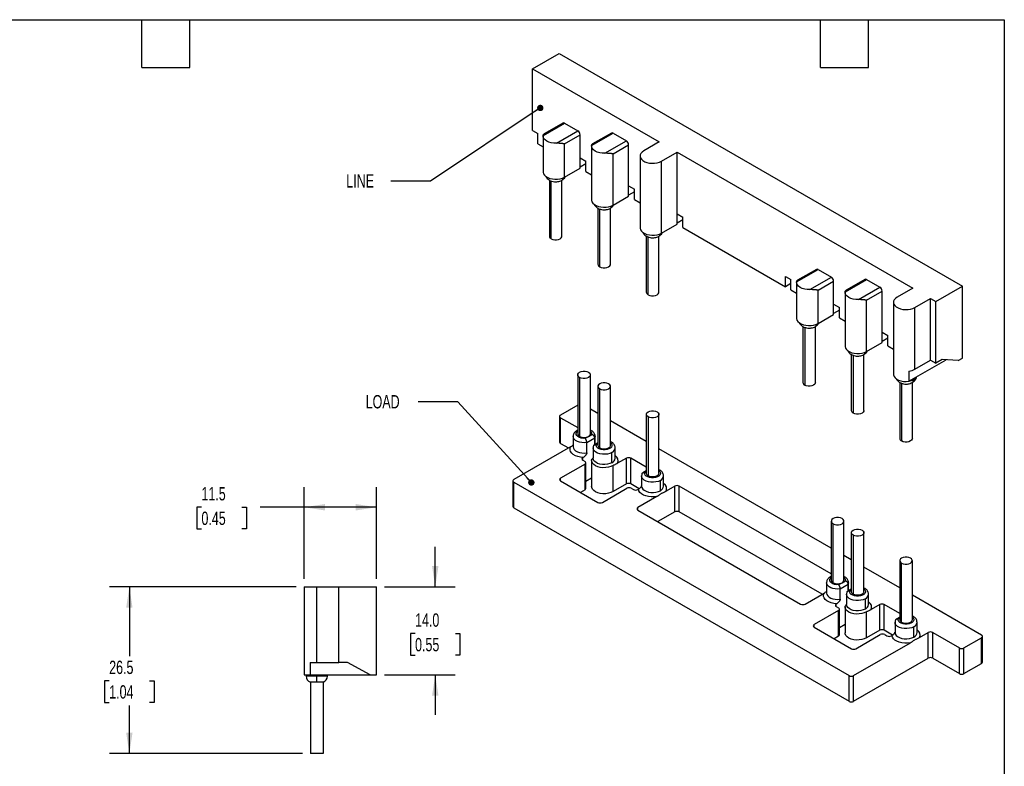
# Model space of a CAD drawing. Header units: millimetres. Extents: x 6 to 273, y 6 to 210.
# Tile 3 of 3: x 116 to 273, y 91 to 210. Entities that reach past the tile are written whole.
import ezdxf

# ---------------------------------------------------------------- set-up
doc = ezdxf.new("R2010")
doc.units = ezdxf.units.MM
doc.linetypes.add('SLD-Solid', pattern=[0])
doc.layers.add('DIMENSIONS', color=140, linetype='SLD-Solid', lineweight=25)
doc.layers.add('TEXT', color=140, linetype='SLD-Solid', lineweight=25)
doc.styles.add('SLDTEXTSTYLE0', font='TXT', dxfattribs={"width": 0.7})
doc.dimstyles.new('SLDDIMSTYLE0', dxfattribs={"dimtxt": 2.158008, "dimasz": 3.302, "dimexe": 0, "dimexo": 0.0625, "dimgap": 0.539502, "dimtad": 0, "dimtih": 1, "dimtoh": 1, "dimrnd": 1e-09, "dimzin": 12, "dimdsep": 46, "dimtxsty": 'SLDTEXTSTYLE0', "dimsah": 1, "dimcen": 0.09, "dimadec": 0, "dimazin": 3, "dimtfac": 1, "dimtofl": 0, "dimtmove": 0, "dimatfit": 3, "dimfxl": 0, "dimfrac": 2, "dimtolj": 1, "dimtzin": 12, "dimarcsym": 0})
doc.dimstyles.new('SLDDIMSTYLE1', dxfattribs={"dimtxt": 0.18, "dimasz": 1.016, "dimexe": 0, "dimexo": 0.0625, "dimgap": 0, "dimtad": 0, "dimtih": 1, "dimtoh": 1, "dimdec": 0, "dimrnd": 1e-09, "dimzin": 0, "dimdsep": 46, "dimtxsty": 'Standard', "dimblk1": 'DOT', "dimblk2": 'DOT', "dimsah": 1, "dimcen": 0.09, "dimadec": 0, "dimazin": 0, "dimtfac": 1.016, "dimtdec": 0, "dimtofl": 0, "dimtmove": 0, "dimatfit": 3, "dimldrblk": 'DOT', "dimfxl": 0, "dimfrac": 2, "dimtolj": 1, "dimtzin": 0, "dimarcsym": 0})
doc.dimstyles.new('SLDDIMSTYLE2', dxfattribs={"dimtxt": 2.158008, "dimasz": 3.302, "dimexe": 0, "dimexo": 0.0625, "dimgap": 0.539502, "dimtad": 0, "dimtih": 1, "dimtoh": 1, "dimrnd": 1e-09, "dimzin": 4, "dimdsep": 46, "dimtxsty": 'SLDTEXTSTYLE0', "dimsah": 1, "dimcen": 0.09, "dimadec": 0, "dimazin": 1, "dimtfac": 1, "dimtmove": 0, "dimatfit": 0, "dimfxl": 0, "dimfrac": 2, "dimtolj": 1, "dimtzin": 12, "dimarcsym": 0})

# ---------------------------------------------------------------- blocks, each defined once
blk = doc.blocks.new('_Dot')
at = {"color": 0, "linetype": 'ByBlock', "lineweight": -2}
blk.add_line((-0.5, 0), (-1, 0), dxfattribs=at)
at = {"color": 0, "linetype": 'ByBlock', "const_width": 0.5}
blk.add_lwpolyline([(-0.25, 0, 1), (0.25, 0, 1)], format="xyb", close=True, dxfattribs=at)
blk = doc.blocks.new('_D_2')
at = {"layer": 'DIMENSIONS'}
for p, q in [((160.44, 119.36), (130.74, 119.36)), ((133.92, 119.36), (133.92, 108.32)), ((130.71, 104.41), (129.99, 104.41)), ((129.99, 104.41), (129.99, 100.98)), ((137.12, 104.41), (137.85, 104.41)), ((137.85, 104.41), (137.85, 100.98)), ((129.99, 100.98), (130.71, 100.98)), ((133.92, 92.86), (133.92, 100.49)), ((137.85, 100.98), (137.12, 100.98)), ((161.44, 92.86), (130.74, 92.86))]:
    blk.add_line(p, q, dxfattribs=at)
for points in [[(133.92, 119.36), (133.41, 116.05), (134.42, 116.05)], [(133.92, 92.86), (134.42, 96.16), (133.41, 96.16)]]:
    blk.add_solid(points, dxfattribs=at)
at = {"layer": 'DIMENSIONS', "char_height": 2.117, "attachment_point": 1, "style": 'SLDTEXTSTYLE0'}
for s, insert in [('26.5', (130.71, 107.62)), ('1.04', (130.71, 103.71))]:
    blk.add_mtext(s, dxfattribs=dict(at, insert=insert))
blk = doc.blocks.new('_D_3')
at = {"layer": 'DIMENSIONS'}
for p, q in [((182.56, 119.36), (182.56, 125.71)), ((174.48, 119.36), (185.73, 119.36)), ((179.35, 111.93), (178.63, 111.93)), ((178.63, 111.93), (178.63, 108.5)), ((185.76, 111.93), (186.49, 111.93)), ((186.49, 111.93), (186.49, 108.5)), ((178.63, 108.5), (179.35, 108.5)), ((186.49, 108.5), (185.76, 108.5)), ((174.48, 105.36), (185.73, 105.36)), ((182.56, 105.36), (182.56, 99.01))]:
    blk.add_line(p, q, dxfattribs=at)
for points in [[(182.56, 119.36), (183.07, 122.66), (182.05, 122.66)], [(182.56, 105.36), (182.05, 102.05), (183.07, 102.05)]]:
    blk.add_solid(points, dxfattribs=at)
at = {"layer": 'DIMENSIONS', "char_height": 2.117, "attachment_point": 1, "style": 'SLDTEXTSTYLE0'}
for s, insert in [('14.0', (179.35, 115.14)), ('0.55', (179.35, 111.23))]:
    blk.add_mtext(s, dxfattribs=dict(at, insert=insert))
blk = doc.blocks.new('_D_6')
at = {"layer": 'DIMENSIONS'}
for p, q in [((161.71, 120.63), (161.71, 135.19)), ((173.21, 120.63), (173.21, 135.19)), ((145.38, 132.02), (144.66, 132.02)), ((144.66, 132.02), (144.66, 128.59)), ((151.79, 132.02), (152.52, 132.02)), ((152.52, 132.02), (152.52, 128.59)), ((161.71, 132.02), (154.72, 132.02)), ((173.21, 132.02), (161.71, 132.02)), ((144.66, 128.59), (145.38, 128.59)), ((152.52, 128.59), (151.79, 128.59))]:
    blk.add_line(p, q, dxfattribs=at)
for points in [[(161.71, 132.02), (165.02, 131.51), (165.02, 132.53)], [(173.21, 132.02), (169.91, 132.53), (169.91, 131.51)]]:
    blk.add_solid(points, dxfattribs=at)
at = {"layer": 'DIMENSIONS', "char_height": 2.117, "attachment_point": 1, "style": 'SLDTEXTSTYLE0'}
for s, insert in [('11.5', (145.38, 135.23)), ('0.45', (145.38, 131.32))]:
    blk.add_mtext(s, dxfattribs=dict(at, insert=insert))

msp = doc.modelspace()

# ---------------------------------------------------------------- linework, layer by layer
for p, q in [((198.029, 201.748), (202.272, 204.197)), ((202.272, 204.197), (266.406, 167.173)), ((198.029, 201.748), (218.181, 190.114)), ((198.029, 191.949), (198.029, 201.748)), ((199.71, 191.124), (203.12, 193.093)), ((202.87, 193.118), (199.867, 191.384)), ((203.12, 193.093), (205.241, 191.868)), ((198.029, 191.949), (198.877, 191.459)), ((198.877, 189.826), (198.877, 191.459)), ((199.706, 191.052), (199.706, 185.336)), ((201.831, 189.899), (205.241, 191.868)), ((203.12, 189.827), (205.595, 191.256)), ((205.595, 187.581), (205.595, 191.256)), ((207.417, 189.533), (210.827, 191.501)), ((210.578, 191.526), (207.575, 189.792)), ((210.827, 191.501), (212.949, 190.277)), ((198.877, 189.826), (199.706, 189.348)), ((203.12, 184.52), (203.12, 189.827)), ((207.413, 189.46), (207.413, 180.887)), ((209.539, 188.308), (212.949, 190.277)), ((210.827, 188.236), (213.302, 189.664)), ((213.302, 183.132), (213.302, 189.664)), ((218.181, 190.114), (215.707, 188.685)), ((210.827, 180.07), (210.827, 188.236)), ((218.535, 187.052), (221.01, 188.481)), ((221.01, 188.481), (258.486, 166.846)), ((221.01, 178.683), (221.01, 188.481)), ((205.595, 187.581), (206.514, 187.051)), ((205.595, 185.948), (205.595, 187.581)), ((206.514, 186.642), (205.595, 186.112)), ((206.514, 185.418), (206.514, 187.051)), ((215.121, 187.869), (215.121, 176.437)), ((218.535, 175.621), (218.535, 187.052)), ((203.12, 184.52), (205.595, 185.948)), ((206.514, 185.418), (207.413, 184.899)), ((200.706, 184.031), (200.706, 175.129)), ((200.999, 174.721), (200.999, 183.894)), ((202.706, 175.129), (202.706, 184.025)), ((213.302, 183.132), (214.222, 182.601)), ((213.302, 181.499), (213.302, 183.132)), ((214.222, 182.193), (213.302, 181.662)), ((214.222, 180.968), (214.222, 182.601)), ((210.827, 180.07), (213.302, 181.499)), ((214.222, 180.968), (215.121, 180.449)), ((208.413, 179.581), (208.413, 170.68)), ((208.706, 170.272), (208.706, 179.445)), ((210.413, 170.68), (210.413, 179.575)), ((221.01, 178.683), (221.929, 178.152)), ((221.01, 177.049), (221.01, 178.683)), ((218.535, 175.621), (221.01, 177.049)), ((221.929, 177.743), (221.01, 177.213)), ((221.929, 176.519), (221.929, 178.152)), ((221.929, 176.519), (238.263, 167.089)), ((216.121, 175.132), (216.121, 166.23)), ((216.414, 165.822), (216.414, 174.995)), ((218.121, 166.23), (218.121, 175.126)), ((240.015, 167.856), (243.425, 169.825)), ((243.175, 169.85), (240.172, 168.116)), ((243.425, 169.825), (245.546, 168.601)), ((238.263, 168.722), (239.112, 168.233)), ((238.263, 167.089), (238.263, 168.722)), ((239.112, 167.579), (238.263, 167.089)), ((239.112, 166.599), (239.112, 168.233)), ((240.011, 167.784), (240.011, 162.068)), ((242.136, 166.632), (245.546, 168.601)), ((243.425, 166.559), (245.9, 167.988)), ((245.9, 164.314), (245.9, 167.988)), ((247.722, 166.265), (251.133, 168.234)), ((250.883, 168.258), (247.88, 166.525)), ((251.133, 168.234), (253.254, 167.009)), ((239.112, 166.599), (240.011, 166.08)), ((243.425, 161.252), (243.425, 166.559)), ((247.718, 166.193), (247.718, 157.619)), ((249.844, 165.04), (253.254, 167.009)), ((251.133, 164.968), (253.607, 166.397)), ((253.607, 159.864), (253.607, 166.397)), ((258.486, 166.846), (256.012, 165.418)), ((262.163, 164.724), (266.406, 167.173)), ((266.406, 155.741), (266.406, 167.173)), ((251.133, 156.803), (251.133, 164.968)), ((255.426, 164.601), (255.426, 153.17)), ((258.84, 163.785), (261.315, 165.213)), ((261.315, 165.213), (262.163, 164.724)), ((261.315, 155.415), (261.315, 165.213)), ((262.163, 154.925), (262.163, 164.724)), ((245.9, 164.314), (246.819, 163.783)), ((245.9, 162.681), (245.9, 164.314)), ((246.819, 163.375), (245.9, 162.844)), ((246.819, 162.15), (246.819, 163.783)), ((258.84, 153.986), (258.84, 163.785)), ((243.425, 161.252), (245.9, 162.681)), ((246.819, 162.15), (247.718, 161.631)), ((241.011, 160.763), (241.011, 151.862)), ((241.304, 160.627), (241.304, 151.453)), ((243.011, 151.862), (243.011, 160.757)), ((253.607, 159.864), (254.527, 159.334)), ((253.607, 158.231), (253.607, 159.864)), ((251.133, 156.803), (253.607, 158.231)), ((254.527, 158.925), (253.607, 158.395)), ((254.527, 157.701), (254.527, 159.334)), ((254.527, 157.701), (255.426, 157.182)), ((248.718, 156.314), (248.718, 147.412)), ((249.011, 156.177), (249.011, 147.004)), ((250.718, 147.412), (250.718, 156.308)), ((257.883, 152.046), (263.79, 155.456)), ((258.84, 153.986), (261.315, 155.415)), ((261.315, 155.415), (262.163, 154.925)), ((263.153, 155.497), (262.163, 154.925)), ((265.699, 155.333), (263.153, 155.497)), ((265.699, 155.333), (266.406, 155.741)), ((257.883, 153.679), (257.883, 152.046)), ((205.231, 153.083), (205.231, 143.693)), ((205.524, 152.675), (205.524, 143.285)), ((207.231, 143.693), (207.231, 153.083)), ((258.628, 152.476), (258.628, 152.312)), ((208.413, 151.246), (208.413, 141.856)), ((208.706, 141.448), (208.706, 150.838)), ((210.413, 141.856), (210.413, 151.246)), ((256.426, 151.864), (256.426, 142.963)), ((256.719, 151.728), (256.719, 142.555)), ((258.426, 142.963), (258.426, 151.858)), ((205.231, 148.259), (202.484, 146.672)), ((208.413, 146.923), (207.231, 147.605)), ((202.337, 146.468), (202.337, 142.386)), ((202.484, 146.264), (205.231, 144.678)), ((202.484, 142.181), (202.484, 146.264)), ((216.121, 142.474), (210.413, 145.768)), ((216.121, 146.797), (216.121, 137.407)), ((216.414, 146.389), (216.414, 136.998)), ((218.121, 137.407), (218.121, 146.797)), ((204.481, 143.285), (204.481, 141.652)), ((206.408, 142.979), (206.938, 143.285)), ((206.655, 142.304), (207.929, 143.04)), ((206.938, 143.285), (207.469, 143.591)), ((207.929, 141.985), (207.929, 143.04)), ((207.981, 142.015), (207.981, 143.285)), ((204.088, 141.639), (195.059, 136.426)), ((202.484, 142.181), (203.756, 141.447)), ((206.655, 140.671), (206.655, 142.304)), ((207.663, 141.448), (207.663, 139.815)), ((208.413, 142.264), (207.848, 141.938)), ((208.413, 142.095), (208.176, 141.958)), ((211.163, 139.815), (211.163, 141.448)), ((245.536, 125.492), (218.121, 141.319)), ((206.106, 139.946), (206.019, 139.896)), ((206.019, 139.488), (206.019, 139.896)), ((206.019, 139.488), (206.373, 139.284)), ((207.413, 139.461), (207.413, 135.324)), ((210.651, 139.1), (210.651, 140.733)), ((212.949, 139.815), (211.556, 139.011)), ((212.949, 135.732), (212.949, 139.815)), ((216.121, 138.392), (213.656, 139.815)), ((213.656, 135.732), (213.656, 139.815)), ((206.373, 138.876), (202.484, 136.631)), ((206.373, 134.793), (206.373, 138.876)), ((206.519, 134.997), (206.519, 139.08)), ((210.827, 134.507), (210.827, 138.645)), ((216.121, 137.815), (215.556, 137.489)), ((194.913, 136.222), (194.913, 132.14)), ((202.484, 136.222), (202.484, 136.631)), ((202.484, 136.222), (208.423, 132.793)), ((207.413, 136.618), (206.519, 136.102)), ((215.371, 136.998), (215.371, 135.365)), ((216.121, 137.646), (215.883, 137.509)), ((218.358, 134.651), (218.358, 136.284)), ((218.871, 135.365), (218.871, 136.998)), ((195.059, 136.018), (248.375, 105.24)), ((195.059, 131.936), (195.059, 136.018)), ((206.373, 134.793), (205.666, 134.385)), ((209.13, 132.793), (213.02, 135.039)), ((212.949, 135.732), (210.827, 134.507)), ((214.984, 134.965), (213.656, 135.732)), ((213.727, 135.039), (214.08, 134.834)), ((214.787, 134.834), (214.874, 134.885)), ((220.656, 135.365), (219.264, 134.561)), ((220.656, 131.282), (220.656, 135.365)), ((245.536, 121.41), (221.363, 135.365)), ((221.363, 131.282), (221.363, 135.365)), ((217.806, 133.72), (214.787, 131.977)), ((195.059, 131.936), (248.375, 101.157)), ((214.787, 131.569), (214.787, 131.977)), ((214.787, 131.569), (240.667, 116.629)), ((220.656, 131.282), (217.97, 129.732)), ((244.061, 118.179), (221.363, 131.282)), ((245.536, 129.815), (245.536, 120.425)), ((245.829, 120.017), (245.829, 129.407)), ((247.536, 120.425), (247.536, 129.815)), ((248.718, 127.979), (248.718, 118.588)), ((249.011, 127.57), (249.011, 118.18)), ((250.718, 118.588), (250.718, 127.979)), ((248.718, 123.655), (247.536, 124.338)), ((256.426, 119.206), (250.718, 122.501)), ((256.426, 123.529), (256.426, 114.139)), ((256.719, 113.731), (256.719, 123.121)), ((258.426, 114.139), (258.426, 123.529)), ((161.714, 119.357), (161.714, 105.357)), ((161.714, 119.357), (163.714, 119.357)), ((163.714, 107.357), (163.714, 119.357)), ((163.714, 119.357), (167.214, 119.357)), ((167.214, 107.357), (167.214, 119.357)), ((167.214, 119.357), (173.214, 119.357)), ((173.214, 105.357), (173.214, 119.357)), ((244.786, 120.017), (244.786, 118.384)), ((246.713, 119.711), (247.243, 120.017)), ((246.96, 119.037), (248.234, 119.773)), ((246.96, 117.404), (246.96, 119.037)), ((247.243, 120.017), (247.774, 120.323)), ((248.718, 118.996), (248.153, 118.67)), ((248.234, 118.717), (248.234, 119.773)), ((248.286, 118.747), (248.286, 120.017)), ((241.375, 116.629), (244.393, 118.371)), ((247.968, 118.18), (247.968, 116.547)), ((248.718, 118.827), (248.481, 118.69)), ((250.956, 115.833), (250.956, 117.466)), ((251.468, 116.547), (251.468, 118.18)), ((269.447, 111.689), (258.426, 118.051)), ((246.411, 116.679), (246.324, 116.629)), ((246.324, 116.22), (246.324, 116.629)), ((246.324, 116.22), (246.678, 116.016)), ((247.718, 116.193), (247.718, 112.056)), ((253.254, 116.547), (251.861, 115.743)), ((253.254, 112.464), (253.254, 116.547)), ((256.426, 115.124), (253.961, 116.547)), ((253.961, 112.464), (253.961, 116.547)), ((246.678, 115.608), (242.789, 113.363)), ((246.678, 111.525), (246.678, 115.608)), ((246.824, 111.729), (246.824, 115.812)), ((251.133, 111.24), (251.133, 115.377)), ((256.426, 114.547), (255.861, 114.221)), ((256.426, 114.378), (256.188, 114.241)), ((242.789, 112.955), (242.789, 113.363)), ((242.789, 112.955), (248.728, 109.526)), ((247.718, 113.351), (246.824, 112.834)), ((255.676, 113.731), (255.676, 112.098)), ((258.663, 111.383), (258.663, 113.016)), ((259.176, 112.098), (259.176, 113.731)), ((246.678, 111.525), (245.971, 111.117)), ((249.436, 109.526), (253.325, 111.771)), ((253.254, 112.464), (251.133, 111.24)), ((255.289, 111.697), (253.961, 112.464)), ((254.032, 111.771), (254.385, 111.567)), ((255.092, 111.567), (255.179, 111.617)), ((259.569, 111.294), (260.961, 112.097)), ((260.961, 108.015), (260.961, 112.097)), ((261.668, 112.097), (265.911, 109.648)), ((261.668, 108.015), (261.668, 112.097)), ((266.618, 109.648), (269.447, 111.281)), ((269.447, 107.198), (269.447, 111.281)), ((269.593, 107.402), (269.593, 111.485)), ((249.082, 105.24), (258.111, 110.452)), ((265.911, 105.566), (265.911, 109.648)), ((266.618, 105.566), (266.618, 109.648)), ((162.661, 107.357), (162.661, 105.357)), ((162.661, 107.357), (163.714, 107.357)), ((163.714, 107.357), (167.214, 107.357)), ((168.614, 107.357), (167.214, 107.357)), ((172.214, 105.357), (168.614, 107.357)), ((249.082, 101.157), (260.961, 108.015)), ((261.668, 108.015), (265.911, 105.566)), ((266.618, 105.566), (269.447, 107.198)), ((161.714, 105.357), (162.661, 105.357)), ((162.014, 105.357), (162.014, 105.157)), ((163.714, 105.157), (162.014, 105.157)), ((162.661, 105.357), (172.214, 105.357)), ((163.714, 105.357), (163.714, 105.157)), ((165.414, 105.157), (163.714, 105.157)), ((165.414, 105.157), (165.414, 105.357)), ((172.214, 105.357), (173.214, 105.357)), ((248.375, 101.157), (248.375, 105.24)), ((249.082, 101.157), (249.082, 105.24)), ((163.714, 104.203), (162.714, 104.203)), ((162.714, 104.203), (162.714, 92.857)), ((164.714, 104.203), (163.714, 104.203)), ((164.714, 104.203), (164.714, 92.857)), ((164.714, 92.857), (162.714, 92.857))]:
    msp.add_line(p, q)
at = {"flags": 128}
for points in [[(201.831, 189.899), (201.408, 189.91), (200.999, 189.972), (200.621, 190.082), (200.292, 190.235), (200.026, 190.425), (199.835, 190.644), (199.728, 190.88), (199.71, 191.124)], [(209.539, 188.308), (209.116, 188.319), (208.706, 188.38), (208.328, 188.49), (207.999, 188.644), (207.733, 188.834), (207.542, 189.052), (207.436, 189.288), (207.417, 189.533)], [(215.707, 188.685), (215.443, 188.498), (215.254, 188.283), (215.145, 188.049), (215.123, 187.808), (215.189, 187.57), (215.339, 187.345), (215.566, 187.142), (215.862, 186.971), (216.213, 186.84), (216.603, 186.754), (217.016, 186.716), (217.434, 186.728), (217.837, 186.791), (218.21, 186.9), (218.535, 187.052)], [(199.706, 185.336), (199.709, 185.276), (199.774, 185.037), (199.924, 184.812), (200.152, 184.609), (200.447, 184.439), (200.798, 184.307), (201.188, 184.221), (201.601, 184.183), (202.019, 184.196), (202.423, 184.258), (202.795, 184.368), (203.12, 184.52)], [(207.413, 180.887), (207.416, 180.826), (207.481, 180.588), (207.631, 180.362), (207.859, 180.16), (208.155, 179.989), (208.505, 179.858), (208.896, 179.771), (209.309, 179.734), (209.726, 179.746), (210.13, 179.809), (210.503, 179.918), (210.827, 180.07)], [(215.121, 176.437), (215.123, 176.377), (215.189, 176.138), (215.339, 175.913), (215.566, 175.711), (215.862, 175.54), (216.213, 175.408), (216.603, 175.322), (217.016, 175.284), (217.434, 175.297), (217.837, 175.359), (218.21, 175.469), (218.535, 175.621)], [(200.999, 174.721), (201.252, 174.615), (201.549, 174.559), (201.862, 174.559), (202.16, 174.615), (202.413, 174.721), (202.597, 174.867), (202.694, 175.039), (202.706, 175.129)], [(208.706, 170.272), (208.959, 170.165), (209.257, 170.11), (209.57, 170.11), (209.867, 170.165), (210.12, 170.272), (210.304, 170.418), (210.401, 170.59), (210.413, 170.68)], [(242.136, 166.632), (241.713, 166.642), (241.304, 166.704), (240.926, 166.814), (240.597, 166.968), (240.331, 167.158), (240.14, 167.376), (240.033, 167.612), (240.015, 167.856)], [(216.414, 165.822), (216.667, 165.716), (216.964, 165.66), (217.277, 165.66), (217.575, 165.716), (217.828, 165.822), (218.012, 165.968), (218.108, 166.14), (218.121, 166.23)], [(249.844, 165.04), (249.421, 165.051), (249.011, 165.113), (248.633, 165.223), (248.304, 165.376), (248.038, 165.566), (247.848, 165.784), (247.741, 166.021), (247.722, 166.265)], [(256.012, 165.418), (255.748, 165.23), (255.559, 165.015), (255.45, 164.782), (255.429, 164.541), (255.494, 164.302), (255.644, 164.077), (255.872, 163.875), (256.167, 163.704), (256.518, 163.572), (256.908, 163.486), (257.321, 163.448), (257.739, 163.461), (258.143, 163.523), (258.515, 163.633), (258.84, 163.785)], [(240.011, 162.068), (240.014, 162.008), (240.079, 161.77), (240.229, 161.544), (240.457, 161.342), (240.752, 161.171), (241.103, 161.04), (241.493, 160.953), (241.906, 160.915), (242.324, 160.928), (242.728, 160.99), (243.1, 161.1), (243.425, 161.252)], [(247.718, 157.619), (247.721, 157.559), (247.787, 157.32), (247.936, 157.095), (248.164, 156.892), (248.46, 156.722), (248.81, 156.59), (249.201, 156.504), (249.614, 156.466), (250.031, 156.479), (250.435, 156.541), (250.808, 156.651), (251.133, 156.803)], [(205.524, 152.675), (205.34, 152.821), (205.244, 152.993), (205.244, 153.173), (205.34, 153.345), (205.524, 153.491), (205.777, 153.597), (206.075, 153.653), (206.388, 153.653), (206.685, 153.597), (206.938, 153.491)], [(206.938, 153.491), (207.122, 153.345), (207.219, 153.173), (207.219, 152.993), (207.122, 152.821), (206.938, 152.675), (206.685, 152.569), (206.388, 152.513), (206.075, 152.513), (205.777, 152.569), (205.524, 152.675)], [(255.426, 153.17), (255.432, 153.081), (255.511, 152.837), (255.678, 152.608), (255.927, 152.405), (256.245, 152.238), (256.617, 152.113), (257.027, 152.038), (257.456, 152.015), (257.883, 152.046)], [(210.12, 151.654), (209.867, 151.761), (209.57, 151.816), (209.257, 151.816), (208.959, 151.761), (208.706, 151.654), (208.522, 151.508), (208.426, 151.336), (208.426, 151.156), (208.522, 150.984), (208.706, 150.838)], [(208.706, 150.838), (208.959, 150.732), (209.257, 150.676), (209.57, 150.676), (209.867, 150.732), (210.12, 150.838), (210.304, 150.984), (210.401, 151.156), (210.401, 151.336), (210.304, 151.508), (210.12, 151.654)], [(243.011, 151.862), (242.999, 151.771), (242.902, 151.6), (242.718, 151.453), (242.465, 151.347), (242.167, 151.291), (241.854, 151.291), (241.557, 151.347), (241.304, 151.453)], [(216.414, 146.389), (216.23, 146.535), (216.133, 146.706), (216.133, 146.887), (216.23, 147.059), (216.414, 147.205), (216.667, 147.311), (216.964, 147.367), (217.277, 147.367), (217.575, 147.311), (217.828, 147.205)], [(217.828, 147.205), (218.012, 147.059), (218.108, 146.887), (218.108, 146.706), (218.012, 146.535), (217.828, 146.389), (217.575, 146.282), (217.277, 146.227), (216.964, 146.227), (216.667, 146.282), (216.414, 146.389)], [(250.718, 147.412), (250.706, 147.322), (250.609, 147.15), (250.425, 147.004), (250.172, 146.898), (249.875, 146.842), (249.562, 146.842), (249.264, 146.898), (249.011, 147.004)], [(206.408, 142.979), (206.08, 142.977), (205.763, 143.024), (205.478, 143.117), (205.244, 143.25), (205.079, 143.413), (204.993, 143.596), (204.992, 143.785), (205.076, 143.968), (205.231, 144.126)], [(206.655, 142.304), (206.263, 142.275), (205.87, 142.296), (205.495, 142.368), (205.158, 142.487), (204.875, 142.646), (204.662, 142.838), (204.528, 143.052), (204.481, 143.278), (204.481, 143.281)], [(207.981, 143.28), (207.981, 143.266), (207.929, 143.04)], [(258.426, 142.963), (258.414, 142.872), (258.317, 142.701), (258.133, 142.555), (257.88, 142.448), (257.582, 142.393), (257.269, 142.393), (256.972, 142.448), (256.719, 142.555)], [(206.106, 139.946), (205.656, 139.987), (205.23, 140.08), (204.845, 140.22), (204.516, 140.402), (204.258, 140.619), (204.081, 140.861), (203.992, 141.119), (203.994, 141.382), (204.088, 141.639)], [(204.481, 141.652), (204.481, 141.645), (204.528, 141.419), (204.662, 141.205), (204.875, 141.013), (205.158, 140.854), (205.495, 140.735), (205.87, 140.663), (206.263, 140.641), (206.655, 140.671)], [(210.651, 140.733), (210.326, 140.586), (209.951, 140.486), (209.546, 140.44), (209.134, 140.45), (208.737, 140.516), (208.378, 140.633), (208.076, 140.796), (207.849, 140.995), (207.709, 141.219), (207.663, 141.454)], [(207.981, 142.06), (208.003, 142.044), (208.016, 142.035)], [(210.413, 142.289), (210.566, 142.136), (210.652, 141.953), (210.653, 141.764), (210.569, 141.581), (210.405, 141.417), (210.174, 141.283), (209.89, 141.189), (209.573, 141.14), (209.245, 141.141), (208.929, 141.191), (208.646, 141.286), (208.416, 141.421), (208.254, 141.586), (208.172, 141.769), (208.176, 141.958), (208.176, 141.958)], [(208.706, 141.448), (208.959, 141.342), (209.257, 141.286), (209.57, 141.286), (209.867, 141.342), (210.12, 141.448), (210.304, 141.594), (210.401, 141.766), (210.413, 141.856)], [(210.827, 138.645), (210.485, 138.486), (210.091, 138.375), (209.664, 138.316), (209.225, 138.312), (208.795, 138.363), (208.395, 138.467), (208.044, 138.619), (207.759, 138.812), (207.554, 139.036), (207.438, 139.28), (207.417, 139.533)], [(210.651, 139.1), (210.326, 138.953), (209.951, 138.853), (209.546, 138.807), (209.134, 138.817), (208.737, 138.883), (208.378, 139), (208.076, 139.163), (207.849, 139.362), (207.709, 139.586), (207.663, 139.815)], [(218.121, 137.839), (218.273, 137.686), (218.359, 137.504), (218.361, 137.314), (218.276, 137.132), (218.113, 136.968), (217.881, 136.834), (217.597, 136.739), (217.28, 136.691), (216.953, 136.691), (216.636, 136.741), (216.353, 136.837), (216.123, 136.972), (215.962, 137.136), (215.88, 137.319), (215.883, 137.509), (215.883, 137.509)], [(218.358, 136.284), (218.034, 136.136), (217.659, 136.037), (217.254, 135.991), (216.842, 136.001), (216.445, 136.066), (216.085, 136.184), (215.784, 136.346), (215.557, 136.545), (215.416, 136.769), (215.371, 137.005)], [(218.121, 137.407), (218.108, 137.316), (218.012, 137.144), (217.828, 136.998), (217.575, 136.892), (217.277, 136.836), (216.964, 136.836), (216.667, 136.892), (216.414, 136.998)], [(210.827, 134.507), (210.485, 134.349), (210.091, 134.237), (209.664, 134.178), (209.225, 134.174), (208.795, 134.226), (208.395, 134.33), (208.044, 134.482), (207.759, 134.675), (207.554, 134.898), (207.438, 135.143), (207.413, 135.324)], [(217.806, 133.72), (217.361, 133.665), (216.905, 133.664), (216.459, 133.716), (216.039, 133.818), (215.664, 133.967), (215.349, 134.157), (215.106, 134.379), (214.945, 134.625), (214.874, 134.885)], [(215.371, 135.365), (215.416, 135.136), (215.557, 134.912), (215.784, 134.713), (216.085, 134.551), (216.445, 134.433), (216.842, 134.368), (217.254, 134.358), (217.659, 134.404), (218.034, 134.503), (218.358, 134.651)], [(247.243, 130.224), (246.99, 130.33), (246.693, 130.386), (246.38, 130.386), (246.082, 130.33), (245.829, 130.224), (245.645, 130.078), (245.549, 129.906), (245.549, 129.725), (245.645, 129.553), (245.829, 129.407)], [(245.829, 129.407), (246.082, 129.301), (246.38, 129.245), (246.693, 129.245), (246.99, 129.301), (247.243, 129.407), (247.427, 129.553), (247.524, 129.725), (247.524, 129.906), (247.427, 130.078), (247.243, 130.224)], [(249.011, 127.57), (248.827, 127.716), (248.731, 127.888), (248.731, 128.069), (248.827, 128.241), (249.011, 128.387), (249.264, 128.493), (249.562, 128.549), (249.875, 128.549), (250.172, 128.493), (250.425, 128.387)], [(250.425, 128.387), (250.609, 128.241), (250.706, 128.069), (250.706, 127.888), (250.609, 127.716), (250.425, 127.57), (250.172, 127.464), (249.875, 127.408), (249.562, 127.408), (249.264, 127.464), (249.011, 127.57)], [(258.133, 123.937), (257.88, 124.043), (257.582, 124.099), (257.269, 124.099), (256.972, 124.043), (256.719, 123.937), (256.535, 123.791), (256.438, 123.619), (256.438, 123.439), (256.535, 123.267), (256.719, 123.121)], [(256.719, 123.121), (256.972, 123.015), (257.269, 122.959), (257.582, 122.959), (257.88, 123.015), (258.133, 123.121), (258.317, 123.267), (258.414, 123.439), (258.414, 123.619), (258.317, 123.791), (258.133, 123.937)], [(246.713, 119.711), (246.385, 119.709), (246.068, 119.756), (245.783, 119.849), (245.55, 119.982), (245.384, 120.146), (245.298, 120.328), (245.297, 120.517), (245.381, 120.7), (245.536, 120.858)], [(246.96, 119.037), (246.568, 119.007), (246.175, 119.028), (245.8, 119.1), (245.463, 119.219), (245.181, 119.378), (244.967, 119.57), (244.833, 119.784), (244.786, 120.011), (244.786, 120.013)], [(248.286, 120.012), (248.286, 119.999), (248.234, 119.773)], [(250.718, 119.021), (250.871, 118.868), (250.957, 118.685), (250.958, 118.496), (250.874, 118.313), (250.711, 118.149), (250.479, 118.016), (250.195, 117.921), (249.878, 117.873), (249.55, 117.873), (249.234, 117.923), (248.951, 118.019), (248.721, 118.153), (248.559, 118.318), (248.478, 118.501), (248.481, 118.69), (248.481, 118.69)], [(246.411, 116.679), (245.961, 116.72), (245.535, 116.812), (245.15, 116.953), (244.822, 117.135), (244.563, 117.351), (244.386, 117.593), (244.297, 117.851), (244.299, 118.114), (244.393, 118.371)], [(244.786, 118.384), (244.786, 118.378), (244.833, 118.151), (244.967, 117.937), (245.181, 117.745), (245.463, 117.586), (245.8, 117.467), (246.175, 117.395), (246.568, 117.374), (246.96, 117.404)], [(250.956, 117.466), (250.632, 117.318), (250.257, 117.219), (249.852, 117.173), (249.439, 117.183), (249.042, 117.248), (248.683, 117.366), (248.381, 117.528), (248.154, 117.727), (248.014, 117.951), (247.968, 118.186)], [(248.286, 118.792), (248.309, 118.776), (248.321, 118.767)], [(250.718, 118.588), (250.706, 118.498), (250.609, 118.326), (250.425, 118.18), (250.172, 118.074), (249.875, 118.018), (249.562, 118.018), (249.264, 118.074), (249.011, 118.18)], [(251.133, 115.377), (250.79, 115.219), (250.396, 115.107), (249.969, 115.048), (249.53, 115.044), (249.1, 115.095), (248.7, 115.2), (248.349, 115.352), (248.064, 115.544), (247.859, 115.768), (247.743, 116.013), (247.722, 116.266)], [(250.956, 115.833), (250.632, 115.685), (250.257, 115.586), (249.852, 115.54), (249.439, 115.55), (249.042, 115.615), (248.683, 115.732), (248.381, 115.895), (248.154, 116.094), (248.014, 116.318), (247.968, 116.547)], [(258.426, 114.572), (258.578, 114.419), (258.664, 114.236), (258.666, 114.047), (258.582, 113.864), (258.418, 113.7), (258.186, 113.566), (257.902, 113.472), (257.585, 113.423), (257.258, 113.424), (256.941, 113.474), (256.659, 113.569), (256.428, 113.704), (256.267, 113.869), (256.185, 114.052), (256.188, 114.241), (256.188, 114.241)], [(258.663, 113.016), (258.339, 112.869), (257.964, 112.769), (257.559, 112.723), (257.147, 112.733), (256.75, 112.799), (256.391, 112.916), (256.089, 113.079), (255.862, 113.278), (255.721, 113.502), (255.676, 113.737)], [(256.719, 113.731), (256.972, 113.625), (257.269, 113.569), (257.582, 113.569), (257.88, 113.625), (258.133, 113.731), (258.317, 113.877), (258.414, 114.049), (258.426, 114.139)], [(251.133, 111.24), (250.79, 111.081), (250.396, 110.97), (249.969, 110.911), (249.53, 110.907), (249.1, 110.958), (248.7, 111.062), (248.349, 111.214), (248.064, 111.407), (247.859, 111.631), (247.743, 111.875), (247.718, 112.056)], [(258.111, 110.452), (257.666, 110.398), (257.21, 110.396), (256.764, 110.448), (256.344, 110.55), (255.969, 110.699), (255.654, 110.889), (255.411, 111.111), (255.251, 111.357), (255.179, 111.617)], [(255.676, 112.098), (255.721, 111.869), (255.862, 111.645), (256.089, 111.446), (256.391, 111.283), (256.75, 111.166), (257.147, 111.1), (257.559, 111.09), (257.964, 111.136), (258.339, 111.236), (258.663, 111.383)], [(163.714, 104.203), (163.714, 104.262), (163.714, 104.344), (163.714, 104.446), (163.714, 104.565), (163.714, 104.7), (163.714, 104.846), (163.714, 104.999), (163.714, 105.157)]]:
    msp.add_lwpolyline(points, dxfattribs=at)
for centre, radius, start, end in [((202.974, 192.888), 0.251, 54.38242, 114.30712), ((204.827, 191.221), 0.768, 2.60548, 57.39452), ((210.681, 191.297), 0.251, 54.38242, 114.30712), ((212.535, 189.629), 0.768, 2.60548, 57.39452), ((202.418, 184.418), 0.487, 305.37974, 359.31924), ((210.126, 179.969), 0.487, 305.37974, 359.31924), ((217.833, 175.519), 0.487, 305.37974, 359.31924), ((201.19, 175.167), 0.486, 184.5109, 246.80924), ((208.897, 170.718), 0.486, 184.5109, 246.80924), ((243.279, 169.621), 0.251, 54.38242, 114.30712), ((245.132, 167.953), 0.768, 2.60548, 57.39452), ((250.986, 168.029), 0.251, 54.38242, 114.30712), ((216.605, 166.269), 0.486, 184.5109, 246.80924), ((252.84, 166.362), 0.768, 2.60548, 57.39452), ((242.723, 161.15), 0.487, 305.37974, 359.31924), ((250.431, 156.701), 0.487, 305.37974, 359.31924), ((257.568, 156.301), 2.642, 276.84717, 298.78673), ((257.55, 154.282), 2.246, 279.51341, 298.69433), ((258.12, 152.266), 0.51, 306.07463, 5.17112), ((258.163, 153.22), 1.02, 297.1286, 330.66361), ((241.495, 151.9), 0.486, 184.5109, 246.80924), ((249.203, 147.45), 0.486, 184.5109, 246.80924), ((202.561, 146.468), 0.218, 110.78342, 249.21658), ((206.955, 143.683), 0.522, 349.83849, 58.02417), ((205.715, 143.731), 0.486, 184.5109, 246.80924), ((206.231, 144.649), 1.537, 242.60967, 297.39033), ((206.731, 143.743), 0.503, 294.37466, 354.3052), ((256.91, 143.001), 0.486, 184.5109, 246.80924), ((202.587, 142.41), 0.251, 185.6948, 245.62534), ((208.914, 141.906), 0.503, 185.6948, 245.62534), ((210.315, 141.515), 0.851, 293.24771, 355.70237), ((206.097, 139.692), 0.218, 110.78342, 249.21658), ((210.313, 139.884), 0.854, 293.31373, 355.02755), ((210.733, 139.414), 0.916, 333.91666, 62.02038), ((213.302, 139.132), 0.769, 62.60967, 117.39033), ((206.295, 139.08), 0.218, 290.78342, 69.21658), ((195.136, 136.222), 0.218, 110.78342, 249.21658), ((202.561, 136.426), 0.218, 110.78342, 249.21658), ((216.621, 137.456), 0.503, 185.6948, 245.62534), ((218.022, 137.066), 0.851, 293.24771, 355.70237), ((206.269, 135.022), 0.251, 294.37466, 354.3052), ((213.302, 135.049), 0.769, 62.60967, 117.39033), ((213.373, 134.356), 0.769, 62.60967, 117.39033), ((214.434, 135.517), 0.769, 242.60967, 297.39033), ((218.021, 135.434), 0.852, 293.2832, 355.33873), ((218.441, 134.964), 0.916, 333.9173, 62.02032), ((221.01, 134.683), 0.769, 62.60967, 117.39033), ((195.163, 132.165), 0.251, 185.6948, 245.62534), ((208.777, 133.476), 0.769, 242.60967, 297.39033), ((214.865, 131.773), 0.218, 110.78342, 249.21658), ((221.01, 130.6), 0.769, 62.60967, 117.39033), ((247.26, 120.415), 0.522, 349.83849, 58.02417), ((246.021, 120.463), 0.486, 184.5109, 246.80924), ((246.536, 121.382), 1.537, 242.60967, 297.39033), ((247.036, 120.475), 0.503, 294.37466, 354.3052), ((249.219, 118.638), 0.503, 185.6948, 245.62534), ((250.62, 118.247), 0.851, 293.24771, 355.70237), ((241.021, 117.311), 0.769, 242.60967, 297.39033), ((246.402, 116.424), 0.218, 110.78342, 249.21658), ((246.6, 115.812), 0.218, 290.78342, 69.21658), ((250.618, 116.616), 0.854, 293.31373, 355.02755), ((251.038, 116.146), 0.916, 333.91666, 62.02038), ((253.607, 115.865), 0.769, 62.60967, 117.39033), ((242.866, 113.159), 0.218, 110.78342, 249.21658), ((256.926, 114.189), 0.503, 185.6948, 245.62534), ((258.327, 113.798), 0.851, 293.24771, 355.70237), ((246.574, 111.754), 0.251, 294.37466, 354.3052), ((253.607, 111.782), 0.769, 62.60967, 117.39033), ((253.678, 111.089), 0.769, 62.60967, 117.39033), ((254.739, 112.249), 0.769, 242.60967, 297.39033), ((258.326, 112.166), 0.852, 293.2832, 355.33873), ((258.746, 111.696), 0.916, 333.9173, 62.02032), ((261.315, 111.415), 0.769, 62.60967, 117.39033), ((269.369, 111.485), 0.218, 290.78342, 69.21658), ((266.265, 110.331), 0.769, 242.60967, 297.39033), ((249.082, 110.208), 0.769, 242.60967, 297.39033), ((261.315, 107.332), 0.769, 62.60967, 117.39033), ((269.343, 107.427), 0.251, 294.37466, 354.3052), ((163.014, 105.157), 1, 180, 252.5424), ((164.414, 105.157), 1, 287.4576, 360), ((248.728, 105.922), 0.769, 242.60967, 297.39033), ((266.265, 106.248), 0.769, 242.60967, 297.39033), ((248.728, 101.839), 0.769, 242.60967, 297.39033)]:
    msp.add_arc(centre, radius, start, end)
for points, knots in [([(199.71, 191.124), (199.724, 191.189), (199.75, 191.307), (199.833, 191.356), (199.87, 191.378)], [0, 0, 0, 0, 0.5540412, 1, 1, 1, 1]), ([(203.12, 189.827), (203.086, 189.827), (203.025, 189.828), (202.936, 189.832), (202.831, 189.839), (202.708, 189.849), (202.548, 189.863), (202.384, 189.878), (202.203, 189.892), (202.02, 189.902), (201.892, 189.9), (201.831, 189.899)], [0, 0, 0, 0, 0.10191, 0.1850301, 0.2493606, 0.3820394, 0.4982003, 0.6303427, 0.7490638, 0.8813026, 1, 1, 1, 1]), ([(207.417, 189.533), (207.431, 189.598), (207.457, 189.715), (207.54, 189.765), (207.577, 189.787)], [0, 0, 0, 0, 0.5540412, 1, 1, 1, 1]), ([(210.827, 188.236), (210.794, 188.236), (210.732, 188.237), (210.643, 188.241), (210.539, 188.248), (210.415, 188.257), (210.255, 188.272), (210.091, 188.287), (209.911, 188.3), (209.728, 188.311), (209.599, 188.309), (209.539, 188.308)], [0, 0, 0, 0, 0.10191, 0.1850301, 0.2493606, 0.3820394, 0.4982003, 0.6303427, 0.7490638, 0.8813026, 1, 1, 1, 1]), ([(200.116, 184.674), (200.123, 184.655), (200.175, 184.506), (200.344, 184.296), (200.597, 184.082), (200.85, 183.941), (201.149, 183.832), (201.55, 183.759), (201.991, 183.776), (202.401, 183.872), (202.597, 183.969), (202.701, 184.021)], [0, 0, 0, 0, 0.020304, 0.1621606, 0.2638911, 0.3584637, 0.4533746, 0.5845195, 0.7641623, 0.8746649, 1, 1, 1, 1]), ([(202.701, 184.021), (202.796, 184.086), (202.993, 184.221), (203.177, 184.427), (203.235, 184.563), (203.248, 184.594)], [0, 0, 0, 0, 0.4232913, 0.8683006, 1, 1, 1, 1]), ([(207.824, 180.225), (207.83, 180.206), (207.883, 180.057), (208.052, 179.847), (208.305, 179.632), (208.557, 179.492), (208.857, 179.382), (209.257, 179.31), (209.698, 179.327), (210.108, 179.423), (210.304, 179.52), (210.408, 179.571)], [0, 0, 0, 0, 0.020304, 0.1621606, 0.2638911, 0.3584637, 0.4533746, 0.5845195, 0.7641623, 0.8746649, 1, 1, 1, 1]), ([(210.408, 179.571), (210.504, 179.637), (210.7, 179.771), (210.884, 179.977), (210.943, 180.113), (210.956, 180.144)], [0, 0, 0, 0, 0.4232913, 0.86830063, 1, 1, 1, 1]), ([(215.531, 175.775), (215.538, 175.757), (215.59, 175.608), (215.759, 175.397), (216.012, 175.183), (216.265, 175.042), (216.564, 174.933), (216.965, 174.86), (217.406, 174.877), (217.816, 174.973), (218.012, 175.07), (218.116, 175.122)], [0, 0, 0, 0, 0.020304, 0.1621606, 0.2638911, 0.3584637, 0.4533746, 0.5845195, 0.7641623, 0.8746649, 1, 1, 1, 1]), ([(218.116, 175.122), (218.211, 175.187), (218.408, 175.322), (218.592, 175.528), (218.65, 175.664), (218.663, 175.695)], [0, 0, 0, 0, 0.4232913, 0.8683006, 1, 1, 1, 1]), ([(240.015, 167.856), (240.029, 167.922), (240.055, 168.039), (240.138, 168.089), (240.175, 168.111)], [0, 0, 0, 0, 0.5540412, 1, 1, 1, 1]), ([(243.425, 166.559), (243.391, 166.56), (243.33, 166.56), (243.241, 166.565), (243.136, 166.572), (243.013, 166.581), (242.853, 166.596), (242.689, 166.61), (242.508, 166.624), (242.326, 166.634), (242.197, 166.633), (242.136, 166.632)], [0, 0, 0, 0, 0.10191, 0.1850301, 0.2493606, 0.3820394, 0.4982003, 0.6303427, 0.7490638, 0.8813026, 1, 1, 1, 1]), ([(247.722, 166.265), (247.737, 166.33), (247.762, 166.448), (247.845, 166.497), (247.882, 166.519)], [0, 0, 0, 0, 0.5540412, 1, 1, 1, 1]), ([(251.133, 164.968), (251.099, 164.968), (251.037, 164.969), (250.948, 164.973), (250.844, 164.98), (250.72, 164.99), (250.56, 165.004), (250.396, 165.019), (250.216, 165.033), (250.033, 165.043), (249.904, 165.041), (249.844, 165.04)], [0, 0, 0, 0, 0.10191, 0.1850301, 0.2493606, 0.3820394, 0.4982003, 0.6303427, 0.7490638, 0.8813026, 1, 1, 1, 1]), ([(240.421, 161.407), (240.428, 161.388), (240.481, 161.239), (240.65, 161.029), (240.902, 160.814), (241.155, 160.674), (241.454, 160.564), (241.855, 160.491), (242.296, 160.509), (242.706, 160.604), (242.902, 160.702), (243.006, 160.753)], [0, 0, 0, 0, 0.020304, 0.1621606, 0.2638911, 0.3584637, 0.4533746, 0.5845195, 0.7641623, 0.8746649, 1, 1, 1, 1]), ([(243.006, 160.753), (243.101, 160.819), (243.298, 160.953), (243.482, 161.159), (243.54, 161.295), (243.554, 161.326)], [0, 0, 0, 0, 0.4232913, 0.86830063, 1, 1, 1, 1]), ([(248.129, 156.957), (248.135, 156.938), (248.188, 156.789), (248.357, 156.579), (248.61, 156.365), (248.863, 156.224), (249.162, 156.115), (249.562, 156.042), (250.003, 156.059), (250.413, 156.155), (250.609, 156.252), (250.713, 156.304)], [0, 0, 0, 0, 0.020304, 0.1621606, 0.2638911, 0.3584637, 0.4533746, 0.5845195, 0.7641623, 0.8746649, 1, 1, 1, 1]), ([(250.713, 156.304), (250.809, 156.369), (251.005, 156.504), (251.189, 156.71), (251.248, 156.846), (251.261, 156.877)], [0, 0, 0, 0, 0.4232913, 0.86830063, 1, 1, 1, 1]), ([(255.836, 152.508), (255.843, 152.489), (255.895, 152.34), (256.064, 152.13), (256.317, 151.915), (256.57, 151.775), (256.869, 151.665), (257.27, 151.593), (257.711, 151.61), (258.121, 151.706), (258.317, 151.803), (258.421, 151.854)], [0, 0, 0, 0, 0.020304, 0.1621606, 0.2638911, 0.3584637, 0.4533746, 0.5845195, 0.7641623, 0.8746649, 1, 1, 1, 1]), ([(258.421, 151.854), (258.518, 151.919), (258.717, 152.053), (258.937, 152.333), (259.066, 152.57), (259.083, 152.713), (259.087, 152.74)], [0, 0, 0, 0, 0.294025, 0.6031357, 0.9228154, 1, 1, 1, 1]), ([(205.231, 144.289), (205.184, 144.268), (205.039, 144.206), (204.844, 144.057), (204.655, 143.852), (204.535, 143.62), (204.478, 143.423), (204.487, 143.31), (204.49, 143.279)], [0, 0, 0, 0, 0.1084144, 0.3305206, 0.540262, 0.7382229, 0.9299038, 1, 1, 1, 1]), ([(207.975, 143.277), (207.977, 143.293), (207.99, 143.396), (207.94, 143.584), (207.829, 143.819), (207.654, 144.024), (207.455, 144.185), (207.298, 144.259), (207.231, 144.291)], [0, 0, 0, 0, 0.0371318, 0.2371934, 0.4327698, 0.6329697, 0.8450823, 1, 1, 1, 1]), ([(206.655, 142.304), (206.654, 142.323), (206.653, 142.36), (206.646, 142.421), (206.635, 142.483), (206.62, 142.547), (206.601, 142.611), (206.579, 142.674), (206.554, 142.736), (206.527, 142.794), (206.498, 142.848), (206.469, 142.897), (206.438, 142.942), (206.418, 142.966), (206.408, 142.979)], [0, 0, 0, 0, 0.0832031, 0.1662043, 0.2491119, 0.3320213, 0.4150099, 0.4981335, 0.5814239, 0.66489, 0.7485187, 0.8322785, 0.9161239, 1, 1, 1, 1]), ([(207.929, 143.04), (207.929, 143.058), (207.927, 143.094), (207.915, 143.15), (207.896, 143.208), (207.869, 143.266), (207.835, 143.322), (207.784, 143.39), (207.708, 143.466), (207.598, 143.544), (207.513, 143.575), (207.469, 143.591)], [0, 0, 0, 0, 0.0806394, 0.1622393, 0.2449036, 0.3287322, 0.4138212, 0.5002621, 0.6471711, 0.8136803, 1, 1, 1, 1]), ([(204.088, 141.639), (204.21, 141.719), (204.341, 141.806), (204.472, 141.891), (204.481, 141.897)], [0, 0, 0, 0, 0.927344, 1, 1, 1, 1]), ([(207.761, 141.864), (207.735, 141.803), (207.678, 141.674), (207.672, 141.532), (207.67, 141.458)], [0, 0, 0, 0, 0.4699555, 1, 1, 1, 1]), ([(207.741, 141.813), (207.744, 141.821), (207.754, 141.853), (207.791, 141.898), (207.864, 141.955), (207.964, 141.982), (208.077, 141.982), (208.142, 141.966), (208.176, 141.958)], [0, 0, 0, 0, 0.0535003, 0.211661, 0.3735033, 0.6583097, 0.8221271, 1, 1, 1, 1]), ([(211.155, 141.453), (211.154, 141.512), (211.154, 141.657), (211.07, 141.875), (210.926, 142.095), (210.721, 142.283), (210.546, 142.405), (210.43, 142.45), (210.413, 142.456)], [0, 0, 0, 0, 0.1353939, 0.3339863, 0.5326702, 0.7404624, 0.9619825, 1, 1, 1, 1]), ([(206.655, 140.671), (206.654, 140.658), (206.653, 140.632), (206.643, 140.589), (206.629, 140.544), (206.609, 140.496), (206.576, 140.429), (206.522, 140.341), (206.438, 140.232), (206.338, 140.122), (206.223, 140.02), (206.145, 139.971), (206.106, 139.946)], [0, 0, 0, 0, 0.0460173, 0.0929944, 0.1421546, 0.1945687, 0.2511232, 0.3686768, 0.5010539, 0.6690986, 0.8338084, 1, 1, 1, 1]), ([(207.417, 139.533), (207.487, 139.609), (207.584, 139.713), (207.646, 139.844), (207.663, 139.88)], [0, 0, 0, 0, 0.7289559, 1, 1, 1, 1]), ([(211.556, 139.011), (211.528, 138.995), (211.467, 138.961), (211.345, 138.9), (211.185, 138.826), (211.003, 138.741), (210.881, 138.674), (210.827, 138.645)], [0, 0, 0, 0, 0.1173304, 0.2500163, 0.5000307, 0.7800936, 1, 1, 1, 1]), ([(218.862, 137.004), (218.862, 137.062), (218.861, 137.207), (218.777, 137.426), (218.633, 137.646), (218.428, 137.834), (218.254, 137.955), (218.138, 138), (218.121, 138.007)], [0, 0, 0, 0, 0.1353939, 0.3339863, 0.5326702, 0.7404624, 0.9619825, 1, 1, 1, 1]), ([(215.469, 137.414), (215.442, 137.354), (215.386, 137.224), (215.38, 137.083), (215.377, 137.008)], [0, 0, 0, 0, 0.4699555, 1, 1, 1, 1]), ([(215.448, 137.364), (215.451, 137.372), (215.462, 137.404), (215.499, 137.448), (215.572, 137.505), (215.671, 137.533), (215.784, 137.532), (215.849, 137.517), (215.883, 137.509)], [0, 0, 0, 0, 0.0535003, 0.211661, 0.3735033, 0.6583097, 0.8221271, 1, 1, 1, 1]), ([(214.874, 134.885), (214.933, 134.924), (215.051, 135.002), (215.213, 135.176), (215.327, 135.324), (215.365, 135.413), (215.371, 135.427)], [0, 0, 0, 0, 0.3133616, 0.6272593, 0.9412732, 1, 1, 1, 1]), ([(219.264, 134.561), (219.235, 134.545), (219.174, 134.511), (219.053, 134.45), (218.892, 134.377), (218.71, 134.29), (218.535, 134.198), (218.359, 134.088), (218.178, 133.964), (218.017, 133.852), (217.896, 133.773), (217.835, 133.737), (217.806, 133.72)], [0, 0, 0, 0, 0.058694, 0.1250705, 0.2501286, 0.3901118, 0.500221, 0.6099806, 0.7500933, 0.8750522, 0.9412684, 1, 1, 1, 1]), ([(245.536, 121.021), (245.489, 121.001), (245.344, 120.938), (245.15, 120.789), (244.96, 120.584), (244.84, 120.352), (244.783, 120.156), (244.793, 120.042), (244.795, 120.012)], [0, 0, 0, 0, 0.1084144, 0.3305206, 0.540262, 0.7382229, 0.9299038, 1, 1, 1, 1]), ([(248.28, 120.01), (248.282, 120.026), (248.295, 120.128), (248.245, 120.317), (248.134, 120.551), (247.959, 120.756), (247.76, 120.917), (247.603, 120.992), (247.536, 121.023)], [0, 0, 0, 0, 0.0371318, 0.2371934, 0.4327698, 0.6329697, 0.8450823, 1, 1, 1, 1]), ([(246.96, 119.037), (246.959, 119.055), (246.958, 119.093), (246.951, 119.153), (246.94, 119.216), (246.925, 119.28), (246.906, 119.344), (246.884, 119.407), (246.859, 119.468), (246.832, 119.526), (246.803, 119.58), (246.774, 119.63), (246.743, 119.674), (246.723, 119.699), (246.713, 119.711)], [0, 0, 0, 0, 0.0832031, 0.1662043, 0.2491119, 0.3320213, 0.4150099, 0.4981335, 0.5814239, 0.66489, 0.7485187, 0.8322785, 0.9161239, 1, 1, 1, 1]), ([(248.234, 119.773), (248.234, 119.79), (248.232, 119.826), (248.22, 119.883), (248.201, 119.94), (248.174, 119.998), (248.14, 120.055), (248.089, 120.122), (248.013, 120.198), (247.903, 120.276), (247.818, 120.307), (247.774, 120.323)], [0, 0, 0, 0, 0.0806394, 0.1622393, 0.2449036, 0.3287322, 0.4138212, 0.5002621, 0.6471711, 0.8136803, 1, 1, 1, 1]), ([(251.46, 118.185), (251.459, 118.244), (251.459, 118.389), (251.375, 118.608), (251.231, 118.828), (251.026, 119.015), (250.851, 119.137), (250.735, 119.182), (250.718, 119.189)], [0, 0, 0, 0, 0.1353939, 0.3339863, 0.5326702, 0.7404624, 0.9619825, 1, 1, 1, 1]), ([(244.393, 118.371), (244.515, 118.451), (244.646, 118.538), (244.777, 118.623), (244.786, 118.629)], [0, 0, 0, 0, 0.927344, 1, 1, 1, 1]), ([(248.066, 118.596), (248.04, 118.535), (247.983, 118.406), (247.978, 118.265), (247.975, 118.19)], [0, 0, 0, 0, 0.4699555, 1, 1, 1, 1]), ([(248.046, 118.546), (248.049, 118.554), (248.06, 118.586), (248.096, 118.63), (248.17, 118.687), (248.269, 118.715), (248.382, 118.714), (248.447, 118.698), (248.481, 118.69)], [0, 0, 0, 0, 0.0535003, 0.21166097, 0.37350327, 0.65830969, 0.82212711, 1, 1, 1, 1]), ([(246.96, 117.404), (246.959, 117.391), (246.958, 117.365), (246.949, 117.322), (246.934, 117.277), (246.914, 117.229), (246.881, 117.161), (246.827, 117.074), (246.743, 116.965), (246.643, 116.854), (246.528, 116.753), (246.45, 116.703), (246.411, 116.679)], [0, 0, 0, 0, 0.0460173, 0.0929944, 0.1421546, 0.1945687, 0.2511232, 0.3686768, 0.5010539, 0.6690986, 0.8338084, 1, 1, 1, 1]), ([(247.722, 116.266), (247.793, 116.342), (247.889, 116.446), (247.951, 116.576), (247.968, 116.612)], [0, 0, 0, 0, 0.72895591, 1, 1, 1, 1]), ([(251.861, 115.743), (251.833, 115.727), (251.772, 115.693), (251.65, 115.632), (251.49, 115.559), (251.308, 115.473), (251.186, 115.406), (251.133, 115.377)], [0, 0, 0, 0, 0.1173304, 0.2500163, 0.5000307, 0.7800936, 1, 1, 1, 1]), ([(259.167, 113.736), (259.167, 113.795), (259.167, 113.94), (259.082, 114.158), (258.938, 114.378), (258.733, 114.566), (258.559, 114.688), (258.443, 114.733), (258.426, 114.739)], [0, 0, 0, 0, 0.1353939, 0.3339863, 0.5326702, 0.7404624, 0.9619825, 1, 1, 1, 1]), ([(255.774, 114.147), (255.747, 114.086), (255.691, 113.957), (255.685, 113.815), (255.682, 113.74)], [0, 0, 0, 0, 0.4699555, 1, 1, 1, 1]), ([(255.753, 114.096), (255.756, 114.104), (255.767, 114.136), (255.804, 114.181), (255.877, 114.237), (255.976, 114.265), (256.089, 114.265), (256.155, 114.249), (256.188, 114.241)], [0, 0, 0, 0, 0.0535003, 0.211661, 0.3735033, 0.6583097, 0.8221271, 1, 1, 1, 1]), ([(255.179, 111.617), (255.238, 111.656), (255.356, 111.735), (255.518, 111.909), (255.632, 112.056), (255.67, 112.146), (255.676, 112.16)], [0, 0, 0, 0, 0.3133616, 0.6272593, 0.9412732, 1, 1, 1, 1]), ([(259.569, 111.294), (259.54, 111.278), (259.479, 111.244), (259.358, 111.183), (259.197, 111.109), (259.015, 111.023), (258.84, 110.93), (258.665, 110.82), (258.483, 110.697), (258.322, 110.585), (258.201, 110.505), (258.14, 110.469), (258.111, 110.452)], [0, 0, 0, 0, 0.0586942, 0.1250709, 0.2501294, 0.3901131, 0.5002227, 0.6099825, 0.7500958, 0.8750548, 0.94127, 1, 1, 1, 1])]:
    msp.add_open_spline(points, degree=3, knots=knots)
at = {"layer": 'TEXT'}
for p, q in [((6.35, 209.55), (273.05, 209.55)), ((135.89, 201.93), (135.89, 209.55)), ((143.51, 201.93), (143.51, 209.55)), ((243.84, 201.93), (243.84, 209.55)), ((251.46, 201.93), (251.46, 209.55)), ((273.05, 209.55), (273.05, 6.35)), ((135.89, 201.93), (143.51, 201.93)), ((243.84, 201.93), (251.46, 201.93))]:
    msp.add_line(p, q, dxfattribs=at)

# ---------------------------------------------------------------- texts
at = {"layer": 'TEXT', "char_height": 2.1167, "attachment_point": 1, "style": 'SLDTEXTSTYLE0'}
for s, insert in [('LINE', (168.414, 184.98)), ('LOAD', (171.499, 149.859))]:
    msp.add_mtext(s, dxfattribs=dict(at, insert=insert))

# ---------------------------------------------------------------- dimensions: what is measured, and where the dimension line sits
at = {"layer": 'DIMENSIONS'}
for base, p1, p2, angle, dimstyle, picture, middle in [((173.214, 132.019), (161.714, 119.357), (173.214, 119.357), 0, 'SLDDIMSTYLE0', '_D_6', (148.586, 132.019)), ((182.557, 119.357), (173.214, 105.357), (173.214, 119.357), 90, 'SLDDIMSTYLE2', '_D_3', (182.557, 111.929)), ((133.916, 92.857), (161.714, 119.357), (162.714, 92.857), 90, 'SLDDIMSTYLE0', '_D_2', (133.916, 104.407))]:
    dim = msp.add_linear_dim(base=base, p1=p1, p2=p2, angle=angle, dimstyle=dimstyle, dxfattribs=at)
    dim.commit()
    dim.dimension.update_dxf_attribs({"geometry": picture, "text_midpoint": middle, "dimtype": 160})

# ---------------------------------------------------------------- leaders
at = {"layer": 'TEXT'}
for points in [[(199.263, 195.515), (181.827, 183.849), (175.477, 183.849)], [(197.839, 135.952), (186.168, 148.765), (179.818, 148.765)]]:
    msp.add_leader(points, dimstyle='SLDDIMSTYLE1', dxfattribs=at)

doc.saveas('drawing.dxf')
